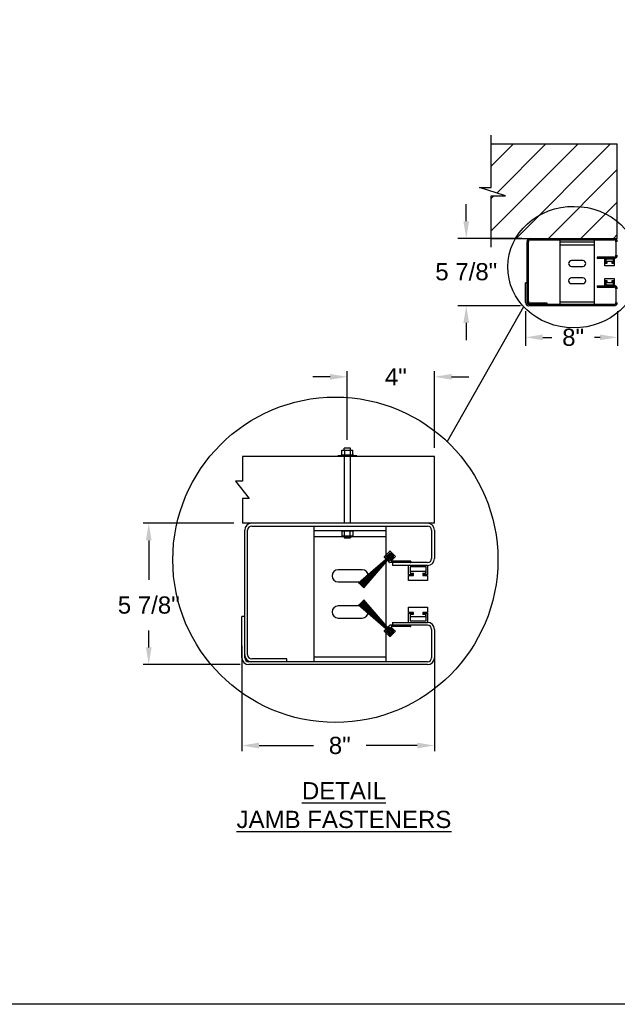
# Model space of a CAD drawing. Header units: inches. Extents: x 170 to 312, y 215 to 248.
# Tile 255 of 256: x 247.01 to 250.27, y 214.76 to 220.12. Entities that reach past the tile are written whole.
import ezdxf

# ---------------------------------------------------------------- set-up
doc = ezdxf.new("R2010")
doc.units = ezdxf.units.IN
doc.header["$LTSCALE"] = 0.25
doc.header["$MEASUREMENT"] = 0
for name, color, linetype in [('ANNOTATIONS', 1, 'Continuous'), ('DETAILS', 4, 'Continuous'), ('STANDARD MOTOR RH', 7, 'Continuous')]:
    doc.layers.add(name, color=color, linetype=linetype)
doc.styles.add('ARIAL', font='arial.ttf', dxfattribs={"height": 0.09375})
doc.dimstyles.new('STANDARD$0', dxfattribs={"dimtxt": 0.09375, "dimasz": 0.09375, "dimexe": 0.03125, "dimexo": 0.046875, "dimgap": 0.09, "dimtad": 0, "dimtih": 1, "dimtoh": 1, "dimdec": 4, "dimzin": 0, "dimdsep": 46, "dimtxsty": 'ARIAL', "dimcen": 0.09, "dimadec": 0, "dimazin": 0, "dimtfac": 1, "dimtdec": 4, "dimtofl": 0, "dimtmove": 0, "dimatfit": 1, "dimfxl": 1, "dimtolj": 1, "dimtzin": 0, "dimarcsym": 0})

# ---------------------------------------------------------------- blocks, each defined once
blk = doc.blocks.new('*D240')
at = {"layer": 'ANNOTATIONS', "color": 0, "lineweight": -2, "transparency": 16777216}
for p, q in [((249.7673, 218.5358), (249.7673, 218.3458)), ((250.2673, 218.5358), (250.2673, 218.3458)), ((249.861, 218.3927), (249.9099, 218.3927)), ((250.1735, 218.3927), (250.1428, 218.3927))]:
    blk.add_line(p, q, dxfattribs=at)
at = {"layer": 'ANNOTATIONS', "color": 0, "transparency": 16777216}
for points in [[(249.861, 218.4083), (249.861, 218.3771), (249.7673, 218.3927)], [(250.1735, 218.4083), (250.1735, 218.3771), (250.2673, 218.3927)]]:
    blk.add_solid(points, dxfattribs=at)
at = {"layer": 'defpoints', "color": 0, "transparency": 16777216}
for p in [(249.7673, 218.5826), (250.2673, 218.5826), (250.2673, 218.3927)]:
    blk.add_point(p, dxfattribs=at)
at = {"layer": 'ANNOTATIONS', "color": 0, "transparency": 16777216, "insert": (250.0263, 218.3927), "char_height": 0.09375, "attachment_point": 5, "style": 'ARIAL'}
blk.add_mtext('\\A1;8"', dxfattribs=at)
blk = doc.blocks.new('*D243')
at = {"layer": 'ANNOTATIONS', "color": 0, "lineweight": -2, "transparency": 16777216}
for p, q in [((249.4434, 219.0253), (249.4434, 219.1191)), ((249.7457, 218.9316), (249.3966, 218.9316)), ((249.7383, 218.5648), (249.3966, 218.5648)), ((249.4434, 218.471), (249.4434, 218.3773))]:
    blk.add_line(p, q, dxfattribs=at)
at = {"layer": 'ANNOTATIONS', "color": 0, "transparency": 16777216}
for points in [[(249.4278, 219.0253), (249.4591, 219.0253), (249.4434, 218.9316)], [(249.4278, 218.471), (249.4591, 218.471), (249.4434, 218.5648)]]:
    blk.add_solid(points, dxfattribs=at)
at = {"layer": 'defpoints', "color": 0, "transparency": 16777216}
for p in [(249.7926, 218.9316), (249.4434, 218.5648), (249.7851, 218.5648)]:
    blk.add_point(p, dxfattribs=at)
at = {"layer": 'ANNOTATIONS', "color": 0, "transparency": 16777216, "insert": (249.4434, 218.7499), "char_height": 0.09375, "attachment_point": 5, "style": 'ARIAL'}
blk.add_mtext('\\A1;5 7/8"', dxfattribs=at)
blk = doc.blocks.new('*D202')
at = {"layer": 'ANNOTATIONS', "color": 0, "lineweight": -2, "transparency": 16777216}
for p, q in [((248.1759, 217.3799), (247.6806, 217.3799)), ((247.7118, 217.2861), (247.7118, 217.0721)), ((247.7118, 216.7033), (247.7118, 216.7952)), ((248.2106, 216.6096), (247.6806, 216.6096))]:
    blk.add_line(p, q, dxfattribs=at)
at = {"layer": 'ANNOTATIONS', "color": 0, "transparency": 16777216}
for points in [[(247.6962, 217.2861), (247.7275, 217.2861), (247.7118, 217.3799)], [(247.6962, 216.7033), (247.7275, 216.7033), (247.7118, 216.6096)]]:
    blk.add_solid(points, dxfattribs=at)
at = {"layer": 'defpoints', "color": 0, "transparency": 16777216}
for p in [(248.2227, 217.3799), (247.7118, 216.6096), (248.2575, 216.6096)]:
    blk.add_point(p, dxfattribs=at)
at = {"layer": 'ANNOTATIONS', "color": 0, "transparency": 16777216, "insert": (247.7118, 216.9336), "char_height": 0.09375, "attachment_point": 5, "style": 'ARIAL'}
blk.add_mtext('\\A1;5 7/8"', dxfattribs=at)
blk = doc.blocks.new('*D203')
at = {"layer": 'ANNOTATIONS', "color": 0, "lineweight": -2, "transparency": 16777216}
for p, q in [((248.2199, 216.7127), (248.2199, 216.1374)), ((249.2699, 216.6648), (249.2699, 216.1374)), ((248.3137, 216.1686), (248.6095, 216.1686)), ((249.1762, 216.1686), (248.8974, 216.1686))]:
    blk.add_line(p, q, dxfattribs=at)
at = {"layer": 'ANNOTATIONS', "color": 0, "transparency": 16777216}
for points in [[(248.3137, 216.1843), (248.3137, 216.153), (248.2199, 216.1686)], [(249.1762, 216.1843), (249.1762, 216.153), (249.2699, 216.1686)]]:
    blk.add_solid(points, dxfattribs=at)
at = {"layer": 'defpoints', "color": 0, "transparency": 16777216}
for p in [(248.2199, 216.7596), (249.2699, 216.7117), (248.2199, 216.1686)]:
    blk.add_point(p, dxfattribs=at)
at = {"layer": 'ANNOTATIONS', "color": 0, "transparency": 16777216, "insert": (248.7535, 216.1686), "char_height": 0.09375, "attachment_point": 5, "style": 'ARIAL'}
blk.add_mtext('\\A1;8"', dxfattribs=at)
blk = doc.blocks.new('*D204')
at = {"layer": 'ANNOTATIONS', "color": 0, "lineweight": -2, "transparency": 16777216}
for p, q in [((248.7948, 217.8349), (248.7948, 218.2089)), ((249.2699, 217.7905), (249.2699, 218.2089)), ((248.7011, 218.1777), (248.6073, 218.1777)), ((249.3637, 218.1777), (249.4574, 218.1777))]:
    blk.add_line(p, q, dxfattribs=at)
at = {"layer": 'ANNOTATIONS', "color": 0, "transparency": 16777216}
for points in [[(248.7011, 218.1933), (248.7011, 218.162), (248.7948, 218.1777)], [(249.3637, 218.1933), (249.3637, 218.162), (249.2699, 218.1777)]]:
    blk.add_solid(points, dxfattribs=at)
at = {"layer": 'defpoints', "color": 0, "transparency": 16777216}
for p in [(249.2699, 218.1777), (248.7948, 217.7881), (249.2699, 217.7437)]:
    blk.add_point(p, dxfattribs=at)
at = {"layer": 'ANNOTATIONS', "color": 0, "transparency": 16777216, "insert": (249.0594, 218.1777), "char_height": 0.09375, "attachment_point": 5, "style": 'ARIAL'}
blk.add_mtext('\\A1;4"', dxfattribs=at)

msp = doc.modelspace()

# ---------------------------------------------------------------- hatches: boundary and pattern name
at = {"layer": 'STANDARD MOTOR RH'}
h = msp.add_hatch(dxfattribs=at)
h.set_pattern_fill('ANSI31', color=256, style=0)
h.set_pattern_definition([(45, (72.52233, -31.62372), (-0.08838835, 0.08838835), [])])
h.paths.add_polyline_path([(250.26725, 219.44721), (249.57975, 219.44721), (249.57975, 219.21), (249.51565, 219.21), (249.65772, 219.1631), (249.57975, 219.1631), (249.57975, 218.93158), (250.26725, 218.93158), (250.26725, 219.09408)])

# ---------------------------------------------------------------- linework, layer by layer
at = {"layer": 'defpoints'}
msp.add_lwpolyline([(263.04861, 214.75854), (243.57874, 214.75854), (243.57874, 227.49365), (263.04861, 227.49365)], close=True, dxfattribs=at)
at = {"layer": 'DETAILS'}
for p, q in [((249.33974, 217.82414), (249.75653, 218.56011)), ((248.76503, 217.76461), (248.76503, 217.77881)), ((248.76503, 217.77881), (248.82462, 217.77881)), ((248.7651, 217.75209), (248.7651, 217.77881)), ((248.77724, 217.77881), (248.77724, 217.78807)), ((248.8124, 217.78807), (248.77724, 217.78807)), ((248.78173, 217.75209), (248.78173, 217.77881)), ((248.81145, 217.75209), (248.81145, 217.77881)), ((248.8124, 217.77881), (248.8124, 217.78807)), ((248.82455, 217.75209), (248.82455, 217.77881)), ((248.82462, 217.76461), (248.82462, 217.77881)), ((249.26995, 217.74365), (248.22274, 217.74365)), ((248.22274, 217.74365), (248.22274, 217.60869)), ((248.84732, 217.74787), (248.74232, 217.74787)), ((248.74232, 217.74365), (248.74232, 217.74787)), ((248.76107, 217.75209), (248.76107, 217.74787)), ((248.76107, 217.75209), (248.82857, 217.75209)), ((248.77724, 217.74365), (248.77724, 217.37987)), ((248.8124, 217.37987), (248.8124, 217.74365)), ((248.82857, 217.74787), (248.82857, 217.75209)), ((248.84732, 217.74365), (248.84732, 217.74787)), ((249.26995, 217.37987), (249.26995, 217.74365)), ((248.22274, 217.60869), (248.18527, 217.60869)), ((248.18527, 217.60869), (248.2602, 217.51483)), ((248.2602, 217.51483), (248.22274, 217.51483)), ((248.22274, 217.51483), (248.22274, 217.37987)), ((249.26995, 217.37987), (248.22274, 217.37987)), ((248.23557, 216.6471), (248.23557, 217.34233)), ((248.25119, 216.66272), (248.25119, 217.34233)), ((248.2731, 217.36425), (249.23241, 217.36425)), ((248.6137, 216.62518), (248.6137, 217.36425)), ((249.00745, 216.62518), (249.00745, 217.36425)), ((249.25433, 217.34233), (249.25433, 217.18771)), ((249.26995, 217.34233), (249.26995, 217.18771)), ((248.6137, 217.33964), (249.00745, 217.33964)), ((248.6137, 217.30683), (249.00745, 217.30683)), ((248.7608, 217.34031), (248.7608, 217.3361)), ((248.7608, 217.34031), (248.8283, 217.34031)), ((248.8283, 217.3361), (248.7608, 217.3361)), ((248.76475, 217.32358), (248.76475, 217.30938)), ((248.82435, 217.30938), (248.76475, 217.30938)), ((248.76482, 217.3361), (248.76482, 217.30938)), ((248.77697, 217.30938), (248.77697, 217.30011)), ((248.77697, 217.30011), (248.81213, 217.30011)), ((248.77792, 217.3361), (248.77792, 217.30938)), ((248.80764, 217.3361), (248.80764, 217.30938)), ((248.81213, 217.30938), (248.81213, 217.30011)), ((248.82428, 217.3361), (248.82428, 217.30938)), ((248.82435, 217.32358), (248.82435, 217.30938)), ((248.8283, 217.3361), (248.8283, 217.34031)), ((248.856, 217.05391), (249.0165, 217.19221)), ((249.0166, 217.19211), (248.85617, 217.05374)), ((248.85879, 217.05112), (249.0167, 217.19201)), ((249.0168, 217.19191), (248.85896, 217.05095)), ((248.86157, 217.04834), (249.01689, 217.19182)), ((249.01699, 217.19172), (248.86173, 217.04818)), ((248.86432, 217.04559), (249.01709, 217.19162)), ((249.01719, 217.19152), (248.86449, 217.04542)), ((248.86707, 217.04284), (249.01729, 217.19142)), ((249.01739, 217.19132), (248.86723, 217.04268)), ((248.86809, 217.04182), (249.01749, 217.19122)), ((249.01849, 217.19022), (248.86909, 217.04082)), ((248.87163, 217.03828), (249.02028, 217.18843)), ((249.02038, 217.18833), (248.8718, 217.03811)), ((248.87438, 217.03553), (249.02047, 217.18824)), ((249.02057, 217.18814), (248.87454, 217.03537)), ((248.87713, 217.03278), (249.02067, 217.18804)), ((249.02077, 217.18794), (248.8773, 217.03261)), ((248.87991, 217.03), (249.02087, 217.18784)), ((249.02097, 217.18774), (248.88007, 217.02984)), ((248.8827, 217.02721), (249.02107, 217.18764)), ((249.02117, 217.18754), (248.88287, 217.02704)), ((248.9195, 217.08985), (249.01918, 217.18953)), ((249.02018, 217.18853), (248.92049, 217.08885)), ((249.02657, 217.22739), (248.99624, 217.19706)), ((249.00171, 217.18961), (248.99624, 217.19508)), ((249.00668, 217.19259), (249.0037, 217.18961)), ((249.02657, 217.21745), (249.00618, 217.19706)), ((249.00618, 217.19508), (249.00668, 217.19458)), ((249.02461, 217.21418), (249.01165, 217.19657)), ((249.01165, 217.19657), (249.01335, 217.19532)), ((249.02631, 217.21293), (249.01335, 217.19532)), ((249.01804, 217.19433), (249.02235, 217.20276)), ((249.02249, 217.20272), (249.01817, 217.19427)), ((249.01829, 217.19421), (249.02262, 217.20267)), ((249.02276, 217.20262), (249.01842, 217.19414)), ((249.01854, 217.19408), (249.02289, 217.20258)), ((249.02303, 217.20253), (249.01867, 217.19401)), ((249.01879, 217.19395), (249.02316, 217.20249)), ((249.0233, 217.20244), (249.01892, 217.19389)), ((249.01904, 217.19382), (249.02343, 217.2024)), ((249.02357, 217.20235), (249.01917, 217.19376)), ((249.01929, 217.19369), (249.0237, 217.20231)), ((249.02506, 217.20188), (249.02055, 217.19305)), ((249.02201, 217.19159), (249.03083, 217.1961)), ((249.03127, 217.19474), (249.02265, 217.19034)), ((249.02272, 217.19021), (249.03131, 217.19461)), ((249.03136, 217.19447), (249.02278, 217.19009)), ((249.02284, 217.18996), (249.0314, 217.19434)), ((249.03145, 217.1942), (249.02291, 217.18984)), ((249.02297, 217.18971), (249.03149, 217.19407)), ((249.03154, 217.19394), (249.02304, 217.18958)), ((249.0231, 217.18946), (249.03158, 217.1938)), ((249.03163, 217.19367), (249.02316, 217.18933)), ((249.02323, 217.18921), (249.03167, 217.19353)), ((249.03172, 217.1934), (249.02329, 217.18908)), ((249.02432, 217.18434), (249.04194, 217.19731)), ((249.02432, 217.18434), (249.02557, 217.18265)), ((249.02557, 217.18265), (249.04319, 217.19561)), ((249.02607, 217.17718), (249.04646, 217.19756)), ((249.0564, 217.19955), (249.02856, 217.22739)), ((249.04646, 217.19955), (249.02856, 217.21745)), ((249.0422, 217.20082), (249.02983, 217.2132)), ((249.0437, 217.20231), (249.03132, 217.21469)), ((249.03407, 217.17523), (249.0564, 217.19756)), ((249.01861, 217.17469), (249.0216, 217.17767)), ((249.02511, 217.16621), (249.01861, 217.1727)), ((249.02359, 217.17767), (249.02408, 217.17718)), ((249.23241, 217.1658), (249.0261, 217.1658)), ((249.13926, 217.17283), (249.03506, 217.17283)), ((249.04026, 217.1658), (249.04026, 217.15018)), ((249.23241, 217.15018), (249.04026, 217.15018)), ((249.12872, 217.09899), (249.12872, 217.15018)), ((249.22427, 217.14204), (249.13686, 217.14204)), ((249.13686, 217.14204), (249.13686, 217.10713)), ((249.14067, 217.17142), (249.14067, 217.1672)), ((249.22427, 217.10713), (249.22427, 217.14204)), ((249.23241, 217.15018), (249.23241, 217.09899)), ((248.8762, 217.12596), (248.74495, 217.12596)), ((249.15497, 217.09899), (249.12872, 217.09899)), ((249.12872, 217.06775), (249.12872, 217.09532)), ((249.12872, 217.09532), (249.15497, 217.09532)), ((249.13686, 217.10713), (249.15497, 217.10713)), ((249.13922, 217.10713), (249.13922, 217.11894)), ((249.13922, 217.11894), (249.22191, 217.11894)), ((249.15497, 217.09532), (249.15497, 217.10713)), ((249.20616, 217.10713), (249.20616, 217.09532)), ((249.20616, 217.10713), (249.22427, 217.10713)), ((249.23241, 217.09899), (249.20616, 217.09899)), ((249.20616, 217.09532), (249.23241, 217.09532)), ((249.22191, 217.11894), (249.22191, 217.10713)), ((249.23241, 217.09532), (249.23241, 217.06775)), ((248.74495, 217.06034), (248.8762, 217.06034)), ((249.23241, 217.06775), (249.12872, 217.06775)), ((248.8762, 216.92909), (248.74495, 216.92909)), ((248.856, 216.93551), (249.0165, 216.79721)), ((249.0166, 216.79731), (248.85617, 216.93568)), ((248.85879, 216.93831), (249.0167, 216.79741)), ((249.0168, 216.79751), (248.85896, 216.93848)), ((248.86157, 216.94108), (249.01689, 216.79761)), ((249.01699, 216.79771), (248.86173, 216.94125)), ((248.86432, 216.94384), (249.01709, 216.79781)), ((249.01719, 216.79791), (248.86449, 216.94401)), ((248.86707, 216.94658), (249.01729, 216.79801)), ((249.01739, 216.79811), (248.86723, 216.94675)), ((248.86809, 216.94761), (249.01749, 216.79821)), ((249.01849, 216.7992), (248.86909, 216.9486)), ((248.87163, 216.95115), (249.02028, 216.80099)), ((249.02038, 216.80109), (248.8718, 216.95132)), ((248.87438, 216.95389), (249.02047, 216.80119)), ((249.02057, 216.80129), (248.87454, 216.95406)), ((248.87713, 216.95665), (249.02067, 216.80139)), ((249.02077, 216.80149), (248.8773, 216.95682)), ((248.87991, 216.95942), (249.02087, 216.80159)), ((249.02097, 216.80169), (248.88007, 216.95959)), ((248.8827, 216.96222), (249.02107, 216.80179)), ((249.02117, 216.80189), (248.88287, 216.96239)), ((249.12872, 216.89411), (249.12872, 216.92167)), ((249.12872, 216.92167), (249.23241, 216.92167)), ((249.23241, 216.92167), (249.23241, 216.89411)), ((248.23557, 216.87206), (248.21995, 216.87206)), ((248.21995, 216.6471), (248.21995, 216.87206)), ((248.74495, 216.86346), (248.8762, 216.86346)), ((248.9195, 216.89958), (249.01918, 216.7999)), ((249.02018, 216.80089), (248.92049, 216.90057)), ((249.15497, 216.89411), (249.12872, 216.89411)), ((249.12872, 216.83925), (249.12872, 216.89043)), ((249.12872, 216.89043), (249.15497, 216.89043)), ((249.15497, 216.8823), (249.13686, 216.8823)), ((249.13686, 216.8823), (249.13686, 216.84738)), ((249.13922, 216.87048), (249.13922, 216.8823)), ((249.22191, 216.87048), (249.13922, 216.87048)), ((249.15497, 216.8823), (249.15497, 216.89411)), ((249.20616, 216.89411), (249.20616, 216.8823)), ((249.23241, 216.89411), (249.20616, 216.89411)), ((249.20616, 216.89043), (249.23241, 216.89043)), ((249.22427, 216.8823), (249.20616, 216.8823)), ((249.22191, 216.8823), (249.22191, 216.87048)), ((249.22427, 216.84738), (249.22427, 216.8823)), ((249.23241, 216.89043), (249.23241, 216.83925)), ((249.02511, 216.82322), (249.01861, 216.81672)), ((249.01861, 216.81474), (249.0216, 216.81175)), ((249.02359, 216.81175), (249.02408, 216.81225)), ((249.02432, 216.80508), (249.02557, 216.80678)), ((249.02432, 216.80508), (249.04194, 216.79212)), ((249.02557, 216.80678), (249.04319, 216.79382)), ((249.02607, 216.81225), (249.04646, 216.79186)), ((249.23241, 216.82363), (249.0261, 216.82363)), ((249.03407, 216.8142), (249.0564, 216.79186)), ((249.13926, 216.8166), (249.03506, 216.8166)), ((249.04026, 216.84036), (249.04026, 216.82363)), ((249.04026, 216.83925), (249.23241, 216.83925)), ((249.13686, 216.84738), (249.22427, 216.84738)), ((249.14067, 216.818), (249.14067, 216.82222)), ((249.00171, 216.79982), (248.99624, 216.79435)), ((249.02657, 216.76203), (248.99624, 216.79236)), ((249.00668, 216.79684), (249.0037, 216.79982)), ((249.00618, 216.79435), (249.00668, 216.79485)), ((249.02657, 216.77198), (249.00618, 216.79236)), ((249.01165, 216.79286), (249.01335, 216.79411)), ((249.02461, 216.77525), (249.01165, 216.79286)), ((249.02631, 216.7765), (249.01335, 216.79411)), ((249.01804, 216.79509), (249.02235, 216.78666)), ((249.02249, 216.78671), (249.01817, 216.79516)), ((249.01829, 216.79522), (249.02262, 216.78676)), ((249.02276, 216.7868), (249.01842, 216.79528)), ((249.01854, 216.79535), (249.02289, 216.78685)), ((249.02303, 216.78689), (249.01867, 216.79541)), ((249.01879, 216.79548), (249.02316, 216.78694)), ((249.0233, 216.78698), (249.01892, 216.79554)), ((249.01904, 216.7956), (249.02343, 216.78703)), ((249.02357, 216.78707), (249.01917, 216.79567)), ((249.01929, 216.79573), (249.0237, 216.78712)), ((249.02506, 216.78755), (249.02055, 216.79637)), ((249.02201, 216.79784), (249.03083, 216.79332)), ((249.03127, 216.79468), (249.02265, 216.79909)), ((249.02272, 216.79922), (249.03131, 216.79482)), ((249.03136, 216.79495), (249.02278, 216.79934)), ((249.02284, 216.79947), (249.0314, 216.79509)), ((249.03145, 216.79522), (249.02291, 216.79959)), ((249.02297, 216.79972), (249.03149, 216.79536)), ((249.03154, 216.79549), (249.02304, 216.79984)), ((249.0231, 216.79997), (249.03158, 216.79563)), ((249.03163, 216.79576), (249.02316, 216.80009)), ((249.02323, 216.80022), (249.03167, 216.79589)), ((249.03172, 216.79603), (249.02329, 216.80034)), ((249.04646, 216.78988), (249.02856, 216.77198)), ((249.0564, 216.78988), (249.02856, 216.76203)), ((249.0422, 216.78861), (249.02983, 216.77623)), ((249.0437, 216.78711), (249.03132, 216.77474)), ((249.25433, 216.80171), (249.25433, 216.6471)), ((249.26995, 216.80171), (249.26995, 216.6471)), ((249.00745, 216.64979), (248.6137, 216.64979)), ((249.23241, 216.62518), (248.25749, 216.62518)), ((249.23241, 216.60956), (248.25749, 216.60956)), ((248.46525, 216.6408), (248.2731, 216.6408)), ((248.46525, 216.62518), (248.46525, 216.6408))]:
    msp.add_line(p, q, dxfattribs=at)
for centre, radius in [((248.72963, 217.18082), 0.88662), ((249.03021, 217.20125), 0.00512), ((249.03021, 216.78817), 0.00512)]:
    msp.add_circle(centre, radius, dxfattribs=at)
for centre, radius, start, end in [((248.2731, 217.34233), 0.03754, 90, 180), ((248.2731, 217.34233), 0.02192, 90, 180), ((249.23241, 217.34233), 0.03754, 0, 90), ((249.23241, 217.34233), 0.02192, 0, 90), ((248.99724, 217.19607), 0.00141, 135, 225), ((249.0027, 217.1906), 0.00141, 225, 315), ((249.00718, 217.19607), 0.00141, 135, 225), ((249.00569, 217.19358), 0.00141, 315, 45), ((249.01053, 217.19818), 0.00844, 315, 332.89522), ((249.01053, 217.19818), 0.00858, 315, 332.89522), ((249.01053, 217.19818), 0.00872, 315, 332.89522), ((249.01053, 217.19818), 0.00886, 315, 332.89522), ((249.01053, 217.19818), 0.009, 315, 332.89522), ((249.01053, 217.19818), 0.00914, 315, 332.89522), ((249.01053, 217.19818), 0.00928, 315, 332.89522), ((249.01053, 217.19818), 0.00942, 315, 332.89522), ((249.01053, 217.19818), 0.00956, 315, 332.89522), ((249.01053, 217.19818), 0.0097, 315, 332.89522), ((249.01053, 217.19818), 0.00984, 315, 332.89522), ((249.01053, 217.19818), 0.01125, 315, 332.89522), ((249.02714, 217.18157), 0.01125, 117.10478, 135), ((249.02714, 217.18157), 0.00984, 117.10478, 135), ((249.02714, 217.18157), 0.0097, 117.10478, 135), ((249.02714, 217.18157), 0.00956, 117.10478, 135), ((249.02714, 217.18157), 0.00942, 117.10478, 135), ((249.02714, 217.18157), 0.00928, 117.10478, 135), ((249.02714, 217.18157), 0.00914, 117.10478, 135), ((249.02714, 217.18157), 0.009, 117.10478, 135), ((249.02714, 217.18157), 0.00886, 117.10478, 135), ((249.02714, 217.18157), 0.00872, 117.10478, 135), ((249.02714, 217.18157), 0.00858, 117.10478, 135), ((249.02714, 217.18157), 0.00844, 117.10478, 135), ((249.03021, 217.20125), 0.008, 280.87014, 169.12986), ((249.03021, 217.20125), 0.00786, 280.72454, 169.27546), ((249.03021, 217.20125), 0.00772, 280.57496, 169.42504), ((249.03021, 217.20125), 0.00758, 280.4212, 169.5788), ((249.03021, 217.20125), 0.00744, 280.26307, 169.73693), ((249.03021, 217.20125), 0.0073, 280.10036, 169.89964), ((249.03021, 217.20125), 0.00716, 279.93284, 170.06716), ((249.03021, 217.20125), 0.00702, 279.76027, 170.23973), ((249.03021, 217.20125), 0.00687, 279.58238, 170.41762), ((249.03021, 217.20125), 0.00673, 279.39891, 170.60109), ((249.03021, 217.20125), 0.00659, 279.20956, 170.79044), ((249.02818, 217.21155), 0.00443, 45, 143.65121), ((249.03021, 217.20125), 0.00519, 276.90656, 173.09344), ((249.02818, 217.21155), 0.00232, 45, 143.65121), ((249.02756, 217.2264), 0.00141, 45, 135), ((249.02756, 217.21645), 0.00141, 45, 135), ((249.04056, 217.19918), 0.00232, 306.34879, 45), ((249.04056, 217.19918), 0.00443, 306.34879, 45), ((249.04546, 217.19856), 0.00141, 315, 45), ((249.05541, 217.19856), 0.00141, 315, 45), ((249.23241, 217.18772), 0.02192, 270, 0), ((249.23241, 217.18772), 0.03754, 270, 0), ((249.01961, 217.1737), 0.00141, 135, 225), ((249.02259, 217.17668), 0.00141, 45, 135), ((249.02508, 217.17817), 0.00141, 225, 315), ((249.0261, 217.1672), 0.00141, 225, 270), ((249.03506, 217.17424), 0.00141, 135, 270), ((249.13926, 217.17142), 0.00141, 0, 90), ((249.13926, 217.1672), 0.00141, 270, 0), ((248.74495, 217.09315), 0.03281, 90, 270), ((248.8762, 217.09315), 0.03281, 270, 90), ((248.74495, 216.89627), 0.03281, 90, 270), ((248.8762, 216.89627), 0.03281, 270, 90), ((249.01961, 216.81573), 0.00141, 135, 225), ((249.02259, 216.81275), 0.00141, 225, 315), ((249.02508, 216.81125), 0.00141, 45, 135), ((249.0261, 216.82222), 0.00141, 90, 135), ((249.03506, 216.81519), 0.00141, 90, 225), ((249.13926, 216.82222), 0.00141, 0, 90), ((249.13926, 216.818), 0.00141, 270, 0), ((249.23241, 216.80171), 0.03754, 0, 90), ((249.23241, 216.80171), 0.02192, 0, 90), ((248.99724, 216.79336), 0.00141, 135, 225), ((249.0027, 216.79883), 0.00141, 45, 135), ((249.00718, 216.79336), 0.00141, 135, 225), ((249.00569, 216.79584), 0.00141, 315, 45), ((249.01053, 216.79125), 0.00844, 27.10478, 45), ((249.01053, 216.79125), 0.00858, 27.10478, 45), ((249.01053, 216.79125), 0.00872, 27.10478, 45), ((249.01053, 216.79125), 0.00886, 27.10478, 45), ((249.01053, 216.79125), 0.009, 27.10478, 45), ((249.01053, 216.79125), 0.00914, 27.10478, 45), ((249.01053, 216.79125), 0.00928, 27.10478, 45), ((249.01053, 216.79125), 0.00942, 27.10478, 45), ((249.01053, 216.79125), 0.00956, 27.10478, 45), ((249.01053, 216.79125), 0.0097, 27.10478, 45), ((249.01053, 216.79125), 0.00984, 27.10478, 45), ((249.01053, 216.79125), 0.01125, 27.10478, 45), ((249.02714, 216.80785), 0.01125, 225, 242.89522), ((249.02714, 216.80785), 0.00984, 225, 242.89522), ((249.02714, 216.80785), 0.0097, 225, 242.89522), ((249.02714, 216.80785), 0.00956, 225, 242.89522), ((249.02714, 216.80785), 0.00942, 225, 242.89522), ((249.02714, 216.80785), 0.00928, 225, 242.89522), ((249.02714, 216.80785), 0.00914, 225, 242.89522), ((249.02714, 216.80785), 0.009, 225, 242.89522), ((249.02714, 216.80785), 0.00886, 225, 242.89522), ((249.02714, 216.80785), 0.00872, 225, 242.89522), ((249.02714, 216.80785), 0.00858, 225, 242.89522), ((249.02714, 216.80785), 0.00844, 225, 242.89522), ((249.03021, 216.78817), 0.008, 190.87014, 79.12986), ((249.03021, 216.78817), 0.00786, 190.72454, 79.27546), ((249.03021, 216.78817), 0.00772, 190.57496, 79.42504), ((249.03021, 216.78817), 0.00758, 190.4212, 79.5788), ((249.03021, 216.78817), 0.00744, 190.26307, 79.73693), ((249.03021, 216.78817), 0.0073, 190.10036, 79.89964), ((249.03021, 216.78817), 0.00716, 189.93284, 80.06716), ((249.03021, 216.78817), 0.00702, 189.76027, 80.23973), ((249.03021, 216.78817), 0.00687, 189.58238, 80.41762), ((249.03021, 216.78817), 0.00673, 189.39891, 80.60109), ((249.03021, 216.78817), 0.00659, 189.20956, 80.79044), ((249.02818, 216.77787), 0.00443, 216.34879, 315), ((249.03021, 216.78817), 0.00519, 186.90656, 83.09344), ((249.02818, 216.77787), 0.00232, 216.34879, 315), ((249.02756, 216.77297), 0.00141, 225, 315), ((249.02756, 216.76303), 0.00141, 225, 315), ((249.04056, 216.79025), 0.00232, 315, 53.65121), ((249.04056, 216.79025), 0.00443, 315, 53.65121), ((249.04546, 216.79087), 0.00141, 315, 45), ((249.05541, 216.79087), 0.00141, 315, 45), ((248.25749, 216.6471), 0.03754, 180, 270), ((248.2731, 216.66272), 0.03754, 180, 270), ((248.25749, 216.6471), 0.02192, 180, 270), ((248.2731, 216.66272), 0.02192, 180, 270), ((249.23241, 216.6471), 0.03754, 270, 0), ((249.23241, 216.6471), 0.02192, 270, 0)]:
    msp.add_arc(centre, radius, start, end, dxfattribs=at)
msp.add_ellipse((250.02979, 218.77548), major_axis=(0.36007, -0.00248), ratio=0.919729, dxfattribs=at)
at = {"layer": 'STANDARD MOTOR RH'}
for p, q in [((249.57975, 219.21), (249.57975, 219.49408)), ((249.57975, 219.44721), (250.26725, 219.44721)), ((250.26725, 218.93158), (250.26725, 219.44721)), ((249.65772, 219.1631), (249.51565, 219.21)), ((249.51565, 219.21), (249.57975, 219.21)), ((249.57975, 218.88471), (249.57975, 219.1631)), ((249.57975, 219.1631), (249.65772, 219.1631)), ((249.57975, 218.93158), (250.26725, 218.93158)), ((249.77469, 218.58264), (249.77469, 218.91371)), ((249.78213, 218.59008), (249.78213, 218.91371)), ((249.79256, 218.92414), (250.24938, 218.92414)), ((249.95475, 218.57221), (249.95475, 218.92414)), ((249.95475, 218.91242), (250.14225, 218.91242)), ((249.95475, 218.8968), (250.14225, 218.8968)), ((250.14225, 218.57221), (250.14225, 218.92414)), ((250.25981, 218.91371), (250.25981, 218.84008)), ((250.07975, 218.81067), (250.01725, 218.81067)), ((250.15788, 218.82964), (250.15788, 218.82221)), ((250.24938, 218.82964), (250.15788, 218.82964)), ((250.24938, 218.82221), (250.15788, 218.82221)), ((250.2, 218.79783), (250.2, 218.82221)), ((250.2125, 218.79783), (250.2, 218.79783)), ((250.2, 218.78296), (250.2, 218.79608)), ((250.2, 218.79608), (250.2125, 218.79608)), ((250.2455, 218.81833), (250.20388, 218.81833)), ((250.20388, 218.81833), (250.20388, 218.80171)), ((250.20388, 218.80171), (250.2125, 218.80171)), ((250.205, 218.80171), (250.205, 218.80733)), ((250.205, 218.80733), (250.24438, 218.80733)), ((250.2125, 218.79608), (250.2125, 218.80171)), ((250.23688, 218.80171), (250.23688, 218.79608)), ((250.23688, 218.80171), (250.2455, 218.80171)), ((250.24938, 218.79783), (250.23688, 218.79783)), ((250.23688, 218.79608), (250.24938, 218.79608)), ((250.24438, 218.80733), (250.24438, 218.80171)), ((250.2455, 218.80171), (250.2455, 218.81833)), ((250.24938, 218.82221), (250.24938, 218.79783)), ((250.24938, 218.79608), (250.24938, 218.78296)), ((250.01725, 218.77942), (250.07975, 218.77942)), ((250.24938, 218.78296), (250.2, 218.78296)), ((249.77469, 218.68977), (249.76725, 218.68977)), ((249.76725, 218.58264), (249.76725, 218.68977)), ((250.07975, 218.71692), (250.01725, 218.71692)), ((250.01725, 218.68567), (250.07975, 218.68567)), ((250.2, 218.70027), (250.2, 218.71339)), ((250.2, 218.71339), (250.24938, 218.71339)), ((250.2125, 218.70027), (250.2, 218.70027)), ((250.2, 218.67414), (250.2, 218.69852)), ((250.2, 218.69852), (250.2125, 218.69852)), ((250.2125, 218.69464), (250.20388, 218.69464)), ((250.20388, 218.69464), (250.20388, 218.67802)), ((250.205, 218.68902), (250.205, 218.69464)), ((250.24438, 218.68902), (250.205, 218.68902)), ((250.2125, 218.69464), (250.2125, 218.70027)), ((250.23688, 218.70027), (250.23688, 218.69464)), ((250.24938, 218.70027), (250.23688, 218.70027)), ((250.23688, 218.69852), (250.24938, 218.69852)), ((250.2455, 218.69464), (250.23688, 218.69464)), ((250.24438, 218.69464), (250.24438, 218.68902)), ((250.2455, 218.67802), (250.2455, 218.69464)), ((250.24938, 218.71339), (250.24938, 218.70027)), ((250.24938, 218.69852), (250.24938, 218.67414)), ((250.15788, 218.67414), (250.15788, 218.66671)), ((250.15788, 218.67414), (250.24938, 218.67414)), ((250.15788, 218.66671), (250.24938, 218.66671)), ((250.20388, 218.67802), (250.2455, 218.67802)), ((250.25981, 218.65627), (250.25981, 218.58264)), ((249.88406, 218.57964), (249.79256, 218.57964)), ((249.88406, 218.57221), (249.88406, 218.57964)), ((250.14225, 218.58392), (249.95475, 218.58392)), ((250.24938, 218.57221), (249.78513, 218.57221)), ((250.24938, 218.56477), (249.78513, 218.56477))]:
    msp.add_line(p, q, dxfattribs=at)
for centre, radius, start, end in [((249.79256, 218.91371), 0.01788, 90, 180), ((249.79256, 218.91371), 0.01044, 90, 180), ((250.24938, 218.91371), 0.01788, 0, 90), ((250.24938, 218.91371), 0.01044, 0, 90), ((250.01725, 218.79505), 0.01563, 90, 270), ((250.07975, 218.79505), 0.01563, 270, 90), ((250.24938, 218.84008), 0.01044, 270, 0), ((250.24938, 218.84008), 0.01788, 270, 0), ((250.01725, 218.7013), 0.01563, 90, 270), ((250.07975, 218.7013), 0.01563, 270, 90), ((250.24938, 218.65627), 0.01788, 0, 90), ((250.24938, 218.65627), 0.01044, 0, 90), ((249.78513, 218.58264), 0.01788, 180, 270), ((249.79256, 218.59008), 0.01787, 180, 270), ((249.78513, 218.58264), 0.01044, 180, 270), ((249.79256, 218.59008), 0.01044, 180, 270), ((250.24938, 218.58264), 0.01788, 270, 0), ((250.24938, 218.58264), 0.01044, 270, 0)]:
    msp.add_arc(centre, radius, start, end, dxfattribs=at)

# ---------------------------------------------------------------- texts
at = {"layer": 'ANNOTATIONS', "insert": (248.77638, 215.96923), "char_height": 0.09375, "width": 1.3823677, "attachment_point": 2, "style": 'ARIAL'}
msp.add_mtext('{\\LDETAIL\\PJAMB FASTENERS}', dxfattribs=at)

# ---------------------------------------------------------------- dimensions: what is measured, and where the dimension line sits
at = {"layer": 'ANNOTATIONS'}
dim = msp.add_linear_dim(base=(249.44343, 218.56477), p1=(249.79256, 218.93158), p2=(249.78513, 218.56477), angle=90, text='5 7/8"', dimstyle='STANDARD$0', override={"dimexe": 0.046875, "dimgap": 0.0625, "dimlunit": 4, "dimcen": 0.089844, "dimfxl": 0.18, "dimfrac": 2}, dxfattribs=at)
dim.commit()
dim.dimension.update_dxf_attribs({"geometry": '*D243', "text_midpoint": (249.44343, 218.74994), "dimtype": 160})
dim = msp.add_linear_dim(base=(250.26725, 218.39271), p1=(249.76725, 218.58264), p2=(250.26725, 218.58264), text='8"', dimstyle='STANDARD$0', override={"dimexe": 0.046875, "dimgap": 0.0625, "dimlunit": 4, "dimcen": 0.089844, "dimfxl": 0.18, "dimfrac": 2}, dxfattribs=at)
dim.commit()
dim.dimension.update_dxf_attribs({"geometry": '*D240', "text_midpoint": (250.02632, 218.39271), "dimtype": 160})
for base, p1, p2, text, picture, middle in [((249.26995, 218.17766), (248.79482, 217.78807), (249.26995, 217.74365), '4"', '*D204', (249.0594, 218.17766)), ((248.21995, 216.16864), (249.26995, 216.7117), (248.21995, 216.75958), '8"', '*D203', (248.75346, 216.16864))]:
    dim = msp.add_linear_dim(base=base, p1=p1, p2=p2, text=text, dimstyle='STANDARD$0', dxfattribs=at)
    dim.commit()
    dim.dimension.update_dxf_attribs({"geometry": picture, "text_midpoint": middle, "dimtype": 160})
dim = msp.add_linear_dim(base=(247.71183, 216.60956), p1=(248.22274, 217.37987), p2=(248.25749, 216.60956), angle=90, text='5 7/8"', dimstyle='STANDARD$0', dxfattribs=at)
dim.commit()
dim.dimension.update_dxf_attribs({"geometry": '*D202', "text_midpoint": (247.71183, 216.93363), "dimtype": 160})

doc.saveas('drawing.dxf')
